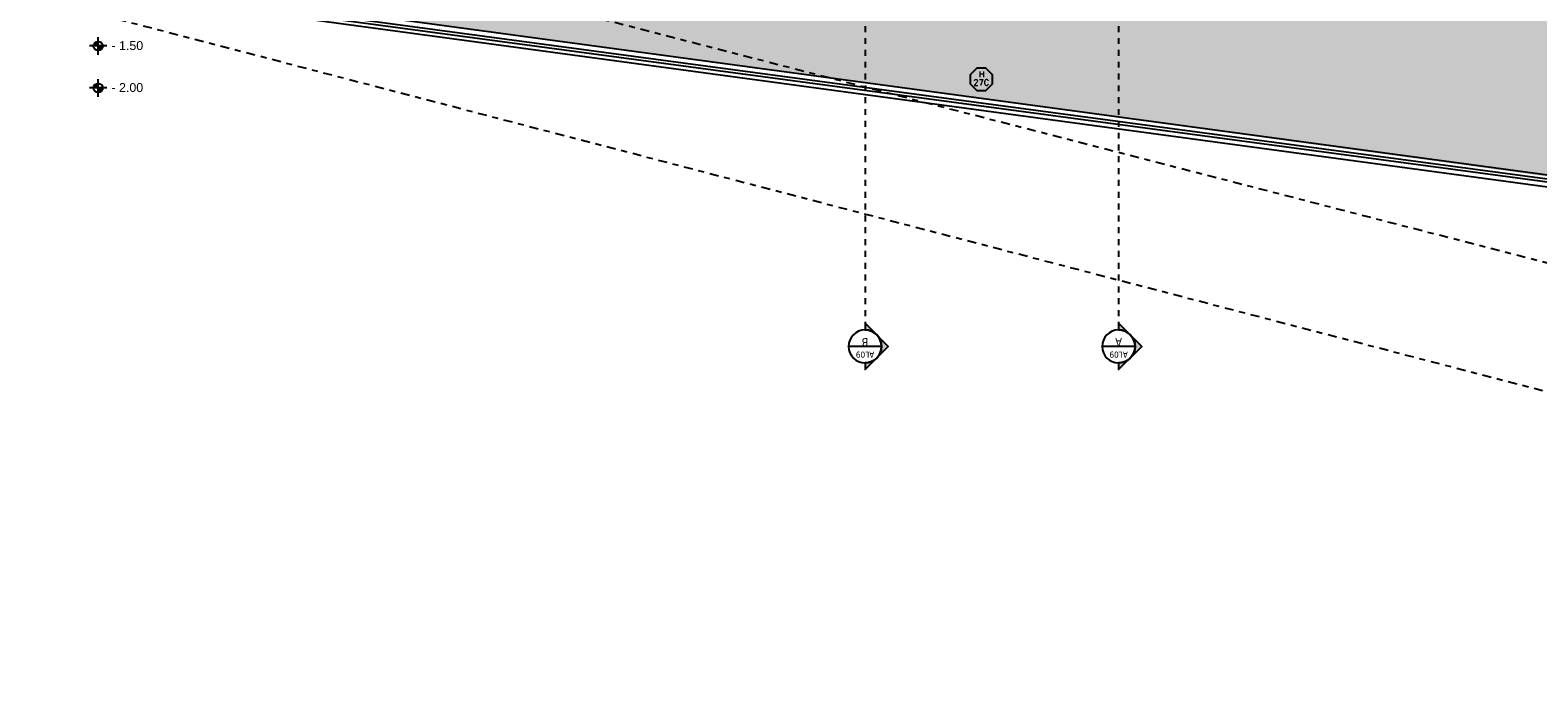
# Model space of a CAD drawing. Header units: metres. Extents: x -4243 to 4656, y 1445 to 4258.
# Tile 4 of 42: x 4456 to 4482, y 1553 to 1564. Entities that reach past the tile are written whole.
import ezdxf
from ezdxf.enums import TextEntityAlignment as Align

# ---------------------------------------------------------------- set-up
doc = ezdxf.new("R2010")
doc.units = ezdxf.units.M
doc.header["$LTSCALE"] = 0.3
doc.linetypes.add('ACAD_ISO12W100', pattern=[21, 12, -3, 0, -3, 0, -3])
doc.linetypes.add('DASHDOT', pattern=[1, 0.5, -0.25, 0, -0.25])
for name, color, linetype in [('0 notas JP', 4, 'Continuous'), ('A HERRERÍA', 4, 'Continuous'), ('LÍMITE PADRÓN_RETIROS', 241, 'Continuous'), ('TXT 1.100', 3, 'Continuous'), ('TXT PLANILLAS', 3, 'Continuous')]:
    doc.layers.add(name, color=color, linetype=linetype)
doc.layers.add('A_PAVIMENTO EXT_', color=254, linetype='Continuous', lineweight=9)
doc.styles.add('arial', font='arial.ttf')
doc.styles.add('ROMANS', font='romans', dxfattribs={"height": 2})
doc.styles.add('Tahoma', font='tahoma.ttf')

# ---------------------------------------------------------------- blocks, each defined once
blk = doc.blocks.new('*U519')
at = {"color": 0, "linetype": 'ByBlock', "ltscale": 0.1}
blk.add_lwpolyline([(0, 0.344), (0.119, 0.344), (0.288, 0.175), (0.288, -0.064), (0.119, -0.233), (0, -0.233), (-0.119, -0.233), (-0.288, -0.064), (-0.288, 0.175), (-0.119, 0.344)], close=True, dxfattribs=at)
at = {"color": 0, "style": 'ROMANS', "width": 1.1}
blk.add_text('H', height=0.15, dxfattribs=at).set_placement((-0.088, 0.112))
at = {"color": 0, "linetype": 'ByBlock', "style": 'ROMANS', "width": 1.05}
blk.add_attdef('NRO', text='', height=0.15, dxfattribs=at).set_placement((0, -0.027), align=Align.MIDDLE)
blk = doc.blocks.new('*U590')
h = blk.add_hatch(color=256)
edge = h.paths.add_edge_path()
edge.add_line((0, -1210.56), (0, -1213.84))
edge.add_line((0, -1213.84), (-11.23, -1202.62))
edge.add_line((-11.23, -1202.62), (0, -1191.39))
edge.add_line((0, -1191.39), (0, -1194.68))
edge.add_arc((0, -1202.62), 7.94, 90, 270)
at = {"linetype": 'DASHDOT'}
blk.add_line((0, -7.94), (0, -1194.68), dxfattribs=at)
blk.add_line((-7.94, -1202.62), (7.94, -1202.62))
blk.add_lwpolyline([(0, -1210.56), (0, -1213.84), (-11.23, -1202.62), (0, -1191.39), (0, -1194.68, 1)], format="xyb", close=True)
blk.add_circle((0, -1202.62), 7.94)
at = {"style": 'Tahoma', "flags": 8}
for tag, p in [('NOMBRE_DE_CORTE_1', (0, 0)), ('NOMBRE_DE_CORTE_2', (0, -1202.62))]:
    blk.add_attdef(tag, text='', height=4, dxfattribs=at).set_placement(p, align=Align.BOTTOM_CENTER)
for tag, p in [('NUMERO_DE_PAGINA_1', (0, -1.59)), ('NUMERO_DE_PAGINA_2', (0, -1204.21))]:
    blk.add_attdef(tag, text='', height=3, dxfattribs=at).set_placement(p, align=Align.TOP_CENTER)
blk = doc.blocks.new('Terreno aeroparque')
at = {"layer": 'LÍMITE PADRÓN_RETIROS', "linetype": 'DASHDOT'}
blk.add_line((9.032, -39.925), (-57.367, -22.8), dxfattribs=at)
blk.add_lwpolyline([(-49.894, -3.51), (-46.341, 0), (0, 0), (1.034, -40.092), (-49.249, -26.985), (-49.894, -3.51)], dxfattribs=at)
blk = doc.blocks.new('NIVEL')
h = blk.add_hatch(color=256)
h.paths.add_polyline_path([(0, 0.078, 0.414214), (-0.078, 0), (0, 0)])
h.paths.add_polyline_path([(0.078, 0), (0, 0), (0, -0.078, 0.414214)])
for p, q in [((0.148, 0), (-0.148, 0)), ((0, -0.148), (0, 0.148))]:
    blk.add_line(p, q)
blk.add_circle((0, 0), 0.0782)
at = {"style": 'arial'}
blk.add_attdef('NIVEL', (0.225, -0.068), '', height=0.15, dxfattribs=at)

msp = doc.modelspace()

# ---------------------------------------------------------------- hatches: boundary and pattern name
at = {"layer": 'A_PAVIMENTO EXT_'}
h = msp.add_hatch(dxfattribs=at)
h.set_pattern_fill('AR-CONC', color=252, scale=0.004)
h.set_pattern_definition([(50, (-4e-07, -0.05155), (0.728738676, -0.06375634), [0.0762, -0.8382]), (355, (-4e-07, -0.05155), (-0.14097369, 0.76422738), [0.06096, -0.67056234]), (100.451445, (0.0607, -0.0569), (0.58776499, 0.70047101), [0.06476004, -0.71236098]), (46.1842, (-4e-07, 0.15165), (1.08431616, -0.16816931), [0.1143, -1.2573]), (96.635558, (0.0904, 0.1376), (0.94961654, 0.9897045), [0.0971401, -1.06854243]), (351.18415, (-4e-07, 0.1516), (0.94961654, 0.9897045), [0.09143987, -1.00583893]), (21, (0.1016, 0.10085), (0.606457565, -0.40906079), [0.0762, -0.8382]), (326, (0.1016, 0.10085), (0.24720811, 0.73675186), [0.06096, -0.67056]), (71.451445, (0.15214, 0.06676), (0.85366568, 0.32769108), [0.06476004, -0.71235975]), (37.5, (-4e-07, -0.05155), (0.012354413, 0.338220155), [0, -0.662432, 0, -0.68072, 0, -0.6731]), (7.5, (-4e-07, -0.05155), (0.26727865, 0.4007223), [0, -0.388112, 0, -0.647192, 0, -0.25654]), (327.5, (-0.22657, -0.05155), (0.54236238, -0.022914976), [0, -0.254, 0, -0.79248, 0, -1.05156]), (317.5, (-0.32817, -0.05155), (0.592516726, 0.101705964), [0, -0.3302, 0, -0.526288, 0, -0.74676])])
h.paths.add_polyline_path([(4496.09429, 1592.61769), (4462.48328, 1592.61769), (4462.48329, 1589.66294), (4462.13353, 1589.66294), (4462.13353, 1587.88037), (4466.83362, 1587.88037), (4466.83362, 1590.37486), (4466.62857, 1590.37486), (4466.62857, 1590.77486), (4473.09367, 1590.77486), (4473.09367, 1590.37061), (4472.87353, 1590.37486), (4472.87353, 1587.88037), (4495.14429, 1587.88037), (4495.14429, 1588.93037), (4496.09429, 1588.93037)])
h.paths.add_polyline_path([(4499.509, 1564.50869), (4485.37438, 1564.50869), (4485.37438, 1566.38925), (4462.0832, 1566.4408), (4462.0832, 1563.85423), (4499.65796, 1558.70844)])
h.paths.add_polyline_path([(4459.13117, 1591.51449), (4456.0512, 1591.51449), (4456.0512, 1593.93894), (4459.13117, 1593.93894)])
h.paths.add_polyline_path([(4456.20119, 1568.78922), (4458.9812, 1568.78922), (4458.9812, 1572.14516), (4458.68118, 1572.14516), (4458.6812, 1575.70266), (4458.98119, 1575.70266), (4458.98119, 1579.26016), (4458.68118, 1579.26016), (4458.6812, 1582.86922), (4458.98119, 1582.86922), (4458.9812, 1587.67882), (4456.20119, 1587.67882)])
h.paths.add_polyline_path([(4456.23049, 1568.48766), (4458.98119, 1568.48766), (4458.98119, 1567.88932), (4456.23049, 1567.88932)])

# ---------------------------------------------------------------- linework, layer by layer
at = {"layer": 'A HERRERÍA'}
for p, q in [((4454.34817, 1564.75446), (4499.72081, 1558.65239)), ((4454.39817, 1564.79819), (4499.66931, 1558.70977)), ((4454.48049, 1564.88498), (4499.60898, 1558.76663)), ((4454.28034, 1564.71028), (4499.76478, 1558.54368))]:
    msp.add_line(p, q, dxfattribs=at)

# ---------------------------------------------------------------- block references
msp.add_blockref('Terreno aeroparque', (4498.87958, 1592.86924))
at = {"layer": '0 notas JP', "linetype": 'ACAD_ISO12W100'}
ref = msp.add_blockref('*U590', (4470.16784, 1600.38723), dxfattribs=dict(at, xscale=-0.035, yscale=0.035, zscale=0.035))
ref.add_attrib('NOMBRE_DE_CORTE_2', 'B', dxfattribs={"layer": '0', "height": 0.14, "rotation": 180, "style": 'Tahoma', "flags": 8}).set_placement((4470.16784, 1558.29556), align=Align.TOP_CENTER)
ref.add_attrib('NUMERO_DE_PAGINA_2', 'AL09', dxfattribs={"layer": '0', "height": 0.105, "rotation": 180, "style": 'Tahoma', "flags": 8}).set_placement((4470.16784, 1558.24), align=Align.BOTTOM_CENTER)
ref = msp.add_blockref('*U590', (4474.4551, 1600.38723), dxfattribs=dict(at, xscale=-0.035, yscale=0.035, zscale=0.035))
ref.add_attrib('NOMBRE_DE_CORTE_2', 'A', dxfattribs={"layer": '0', "height": 0.14, "rotation": 180, "style": 'Tahoma', "flags": 8}).set_placement((4474.4551, 1558.29556), align=Align.TOP_CENTER)
ref.add_attrib('NUMERO_DE_PAGINA_2', 'AL09', dxfattribs={"layer": '0', "height": 0.105, "rotation": 180, "style": 'Tahoma', "flags": 8}).set_placement((4474.4551, 1558.24), align=Align.BOTTOM_CENTER)
at = {"layer": 'TXT 1.100'}
for p, values in [((4457.20122, 1563.37469), {'NIVEL': '- 1.50'}), ((4457.20122, 1562.66572), {'NIVEL': '- 2.00'})]:
    msp.add_blockref('NIVEL', p, dxfattribs=at).add_auto_attribs(values)
at = {"layer": 'TXT PLANILLAS', "extrusion": (0, 0, -1)}
ref = msp.add_blockref('*U519', (-4472.13305, 1562.77503), dxfattribs=dict(at, xscale=0.65, yscale=0.65, zscale=-0.65))
ref.add_attrib('NRO', '27C', dxfattribs={"layer": '0', "color": 0, "linetype": 'ByBlock', "ltscale": 0.5, "height": 0.0975, "rotation": 180, "style": 'ROMANS', "text_generation_flag": 6, "width": 1.05}).set_placement((4472.13305, 1562.75743), align=Align.MIDDLE)

doc.saveas('drawing.dxf')
